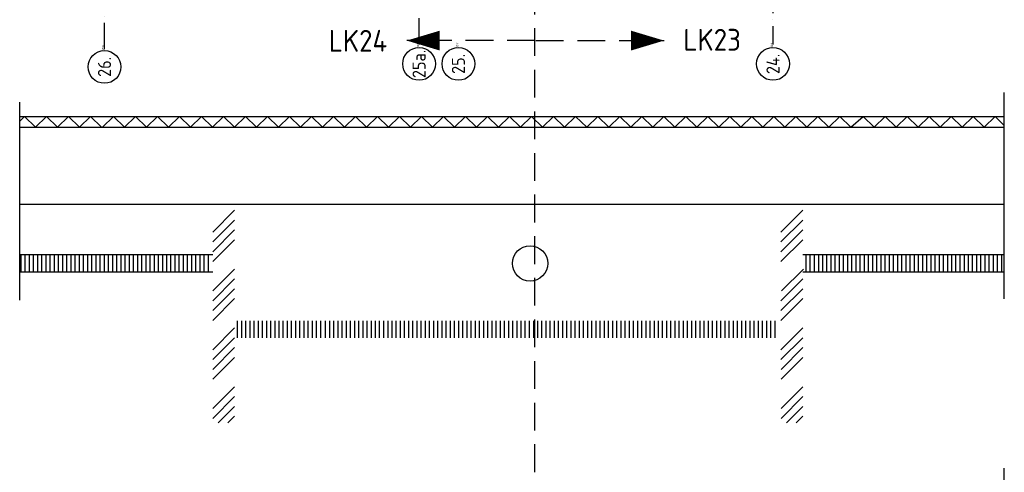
# Model space of a CAD drawing. Header units: millimetres. Extents: x -6587 to 112313, y 244 to 84344.
# Tile 39 of 63: x 39958 to 62494, y 29522 to 39885. Entities that reach past the tile are written whole.
import ezdxf
from ezdxf.enums import TextEntityAlignment as Align

# ---------------------------------------------------------------- set-up
doc = ezdxf.new("R2010")
doc.units = ezdxf.units.MM
doc.header["$LTSCALE"] = 100
doc.linetypes.add('DASHDOT', pattern=[9, 6, -1.5, 0, -1.5])
doc.linetypes.add('HIDDEN', pattern=[9.525, 6.35, -3.175])
for name, color, linetype in [('AL$7----_STRAMIEN', 1, 'DASHDOT'), ('ALN-----_BLOCKNAAM', 2, 'CONTINUOUS'), ('BOUW', 8, 'CONTINUOUS'), ('LIJN025', 10, 'CONTINUOUS'), ('LIJN050', 90, 'CONTINUOUS'), ('LIJN070', 130, 'CONTINUOUS'), ('TEKST50', 90, 'CONTINUOUS'), ('WL570---_TOEVOER', 3, 'CONTINUOUS')]:
    doc.layers.add(name, color=color, linetype=linetype)
doc.styles.add('MAATVOERING', font='iso.shx')
doc.styles.get("Standard").update_dxf_attribs({"font": 'iso.shx'})

# ---------------------------------------------------------------- blocks, each defined once
blk = doc.blocks.new('1011')
at = {"layer": 'AL$7----_STRAMIEN', "color": 7, "linetype": 'Continuous'}
blk.add_circle((-750, 0), 750, dxfattribs=at)
at = {"layer": 'AL$7----_STRAMIEN', "color": 3, "linetype": 'Continuous'}
blk.add_attdef('STR-NAAM', text='', height=600, rotation=360, dxfattribs=at).set_placement((-750, 0), align=Align.MIDDLE)
at = {"layer": 'ALN-----_BLOCKNAAM', "linetype": 'Continuous'}
blk.add_text('1011', height=100, dxfattribs=at).set_placement((0, 0))
blk = doc.blocks.new('A$Cb38f1ce1')
at = {"layer": 'AL$7----_STRAMIEN', "color": 1}
for points in [[(45848, 32791), (45848, 70113)], [(53948, 70113), (53948, 32791)], [(38648, 32684), (38648, 37266)]]:
    blk.add_lwpolyline(points, dxfattribs=at)
at = {"layer": 'BOUW'}
for p, q in [((59243, 26967), (59243, 31691)), ((36707, 26938), (36707, 31466)), ((36707, 31144), (51886, 31144)), ((36817, 31144), (36707, 31035)), ((37069, 30894), (36817, 31144)), ((37321, 31144), (37069, 30894)), ((37573, 30894), (37321, 31144)), ((37824, 31144), (37572, 30894)), ((38076, 30894), (37824, 31144)), ((38076, 30894), (38328, 31144)), ((38328, 31144), (38580, 30894)), ((38852, 31144), (38600, 30894)), ((39104, 30894), (38852, 31144)), ((39355, 31144), (39104, 30894)), ((39607, 30894), (39355, 31144)), ((39859, 31144), (39607, 30894)), ((40111, 30894), (39859, 31144)), ((40363, 31144), (40111, 30894)), ((40615, 30894), (40363, 31144)), ((40615, 30894), (40867, 31144)), ((40867, 31144), (41119, 30894)), ((41118, 30894), (41370, 31144)), ((41370, 31144), (41622, 30894)), ((41622, 30894), (41874, 31144)), ((41874, 31144), (42126, 30894)), ((42126, 30894), (42378, 31144)), ((42378, 31144), (42630, 30894)), ((42630, 30894), (42882, 31144)), ((42882, 31144), (43134, 30894)), ((43134, 30894), (43386, 31144)), ((43386, 31144), (43638, 30894)), ((43638, 30894), (43890, 31144)), ((43890, 31144), (44142, 30894)), ((44142, 30894), (44394, 31144)), ((44394, 31144), (44645, 30894)), ((44645, 30894), (44897, 31144)), ((44897, 31144), (45149, 30894)), ((45149, 30894), (45401, 31144)), ((45401, 31144), (45653, 30894)), ((45653, 30894), (45905, 31144)), ((45905, 31144), (46157, 30894)), ((46157, 30894), (46409, 31144)), ((46409, 31144), (46661, 30894)), ((46661, 30894), (46913, 31144)), ((46913, 31144), (47165, 30894)), ((47165, 30894), (47417, 31144)), ((47417, 31144), (47669, 30894)), ((47669, 30894), (47921, 31144)), ((47921, 31144), (48172, 30894)), ((48172, 30894), (48424, 31144)), ((48424, 31144), (48676, 30894)), ((48676, 30894), (48928, 31144)), ((48928, 31144), (49180, 30894)), ((49180, 30894), (49432, 31144)), ((49432, 31144), (49684, 30894)), ((49684, 30894), (49936, 31144)), ((49936, 31144), (50188, 30894)), ((50188, 30894), (50440, 31144)), ((50440, 31144), (50692, 30894)), ((50692, 30894), (50944, 31144)), ((50944, 31144), (51196, 30894)), ((51196, 30894), (51448, 31144)), ((51448, 31144), (51699, 30894)), ((51699, 30894), (51951, 31144)), ((51886, 31144), (59243, 31144)), ((51951, 31144), (52203, 30894)), ((52203, 30894), (52455, 31144)), ((52455, 31144), (52707, 30894)), ((52707, 30894), (52959, 31144)), ((52959, 31144), (53211, 30894)), ((53211, 30894), (53463, 31144)), ((53463, 31144), (53715, 30894)), ((53715, 30894), (53967, 31144)), ((53967, 31144), (54219, 30894)), ((54219, 30894), (54471, 31144)), ((54471, 31144), (54723, 30894)), ((54723, 30894), (54974, 31144)), ((54974, 31144), (55226, 30894)), ((55226, 30894), (55478, 31144)), ((55478, 31144), (55730, 30894)), ((55730, 30894), (56011, 31144)), ((56011, 31144), (56263, 30894)), ((56263, 30894), (56515, 31144)), ((56515, 31144), (56767, 30894)), ((56767, 30894), (57019, 31144)), ((57019, 31144), (57271, 30894)), ((57271, 30894), (57522, 31144)), ((57522, 31144), (57774, 30894)), ((57774, 30894), (58026, 31144)), ((58026, 31144), (58278, 30894)), ((58278, 30894), (58530, 31144)), ((58530, 31144), (58782, 30894)), ((58782, 30894), (59034, 31144)), ((59034, 31144), (59243, 30937)), ((36707, 30894), (51886, 30894)), ((51886, 30894), (59243, 30894)), ((59243, 29127), (36711, 29127)), ((41125, 27977), (36707, 27977)), ((36741, 27577), (36741, 27965)), ((36836, 27577), (36836, 27965)), ((36932, 27577), (36932, 27965)), ((37027, 27577), (37027, 27965)), ((37122, 27577), (37122, 27965)), ((37217, 27577), (37217, 27965)), ((37313, 27577), (37313, 27965)), ((37408, 27577), (37408, 27965)), ((37503, 27577), (37503, 27965)), ((37598, 27577), (37598, 27965)), ((37694, 27577), (37694, 27965)), ((37789, 27577), (37789, 27965)), ((37884, 27577), (37884, 27965)), ((37979, 27577), (37979, 27965)), ((38075, 27577), (38075, 27965)), ((38170, 27577), (38170, 27965)), ((38265, 27577), (38265, 27965)), ((38360, 27577), (38360, 27965)), ((38456, 27577), (38456, 27965)), ((38551, 27577), (38551, 27965)), ((38646, 27577), (38646, 27965)), ((38741, 27577), (38741, 27965)), ((38837, 27577), (38837, 27965)), ((38932, 27577), (38932, 27965)), ((39027, 27577), (39027, 27965)), ((39122, 27577), (39122, 27965)), ((39218, 27577), (39218, 27965)), ((39313, 27577), (39313, 27965)), ((39408, 27577), (39408, 27965)), ((39503, 27577), (39503, 27965)), ((39599, 27577), (39599, 27965)), ((39694, 27577), (39694, 27965)), ((39789, 27577), (39789, 27965)), ((39884, 27577), (39884, 27965)), ((39980, 27577), (39980, 27965)), ((40075, 27577), (40075, 27965)), ((40170, 27577), (40170, 27965)), ((40265, 27577), (40265, 27965)), ((40361, 27577), (40361, 27965)), ((40456, 27577), (40456, 27965)), ((40551, 27577), (40551, 27965)), ((40646, 27577), (40646, 27965)), ((40742, 27577), (40742, 27965)), ((40837, 27577), (40837, 27965)), ((40932, 27577), (40932, 27965)), ((41027, 27577), (41027, 27965)), ((59243, 27977), (54632, 27977)), ((54708, 27577), (54708, 27965)), ((54803, 27577), (54803, 27965)), ((54899, 27577), (54899, 27965)), ((54994, 27577), (54994, 27965)), ((55089, 27577), (55089, 27965)), ((55184, 27577), (55184, 27965)), ((55280, 27577), (55280, 27965)), ((55375, 27577), (55375, 27965)), ((55470, 27577), (55470, 27965)), ((55565, 27577), (55565, 27965)), ((55661, 27577), (55661, 27965)), ((55756, 27577), (55756, 27965)), ((55851, 27577), (55851, 27965)), ((55946, 27577), (55946, 27965)), ((56042, 27577), (56042, 27965)), ((56137, 27577), (56137, 27965)), ((56232, 27577), (56232, 27965)), ((56327, 27577), (56327, 27965)), ((56423, 27577), (56423, 27965)), ((56518, 27577), (56518, 27965)), ((56613, 27577), (56613, 27965)), ((56708, 27577), (56708, 27965)), ((56804, 27577), (56804, 27965)), ((56899, 27577), (56899, 27965)), ((56994, 27577), (56994, 27965)), ((57089, 27577), (57089, 27965)), ((57185, 27577), (57185, 27965)), ((57280, 27577), (57280, 27965)), ((57375, 27577), (57375, 27965)), ((57470, 27577), (57470, 27965)), ((57566, 27577), (57566, 27965)), ((57661, 27577), (57661, 27965)), ((57756, 27577), (57756, 27965)), ((57756, 27577), (57756, 27965)), ((57851, 27577), (57851, 27965)), ((57852, 27577), (57852, 27965)), ((57947, 27577), (57947, 27965)), ((57947, 27577), (57947, 27965)), ((58042, 27577), (58042, 27965)), ((58042, 27577), (58042, 27965)), ((58137, 27577), (58137, 27965)), ((58232, 27577), (58232, 27965)), ((58328, 27577), (58328, 27965)), ((58423, 27577), (58423, 27965)), ((58518, 27577), (58518, 27965)), ((58613, 27577), (58613, 27965)), ((58709, 27577), (58709, 27965)), ((58804, 27577), (58804, 27965)), ((58899, 27577), (58899, 27965)), ((58994, 27577), (58994, 27965)), ((59090, 27577), (59090, 27965)), ((59185, 27577), (59185, 27965)), ((41125, 27577), (36707, 27577)), ((59243, 27577), (54632, 27577)), ((41693, 26077), (41693, 26465)), ((41789, 26077), (41789, 26465)), ((41884, 26077), (41884, 26465)), ((41979, 26077), (41979, 26465)), ((42074, 26077), (42074, 26465)), ((42170, 26077), (42170, 26465)), ((42265, 26077), (42265, 26465)), ((42360, 26077), (42360, 26465)), ((42455, 26077), (42455, 26465)), ((42551, 26077), (42551, 26465)), ((42646, 26077), (42646, 26465)), ((42741, 26077), (42741, 26465)), ((42836, 26077), (42836, 26465)), ((42932, 26077), (42932, 26465)), ((43027, 26077), (43027, 26465)), ((43122, 26077), (43122, 26465)), ((43217, 26077), (43217, 26465)), ((43313, 26077), (43313, 26465)), ((43408, 26077), (43408, 26465)), ((43503, 26077), (43503, 26465)), ((43598, 26077), (43598, 26465)), ((43708, 26077), (43708, 26465)), ((43803, 26077), (43803, 26465)), ((43899, 26077), (43899, 26465)), ((43994, 26077), (43994, 26465)), ((44089, 26077), (44089, 26465)), ((44184, 26077), (44184, 26465)), ((44280, 26077), (44280, 26465)), ((44375, 26077), (44375, 26465)), ((44470, 26077), (44470, 26465)), ((44565, 26077), (44565, 26465)), ((44661, 26077), (44661, 26465)), ((44756, 26077), (44756, 26465)), ((44851, 26077), (44851, 26465)), ((44946, 26077), (44946, 26465)), ((45042, 26077), (45042, 26465)), ((45137, 26077), (45137, 26465)), ((45232, 26077), (45232, 26465)), ((45327, 26077), (45327, 26465)), ((45423, 26077), (45423, 26465)), ((45518, 26077), (45518, 26465)), ((45613, 26077), (45613, 26465)), ((45708, 26077), (45708, 26465)), ((45804, 26077), (45804, 26465)), ((45899, 26077), (45899, 26465)), ((45994, 26077), (45994, 26465)), ((46089, 26077), (46089, 26465)), ((46185, 26077), (46185, 26465)), ((46280, 26077), (46280, 26465)), ((46375, 26077), (46375, 26465)), ((46470, 26077), (46470, 26465)), ((46566, 26077), (46566, 26465)), ((46661, 26077), (46661, 26465)), ((46756, 26077), (46756, 26465)), ((46851, 26077), (46851, 26465)), ((46947, 26077), (46947, 26465)), ((47042, 26077), (47042, 26465)), ((47137, 26077), (47137, 26465)), ((47232, 26077), (47232, 26465)), ((47328, 26077), (47328, 26465)), ((47423, 26077), (47423, 26465)), ((47518, 26077), (47518, 26465)), ((47613, 26077), (47613, 26465)), ((47709, 26077), (47709, 26465)), ((47804, 26077), (47804, 26465)), ((47899, 26077), (47899, 26465)), ((47994, 26077), (47994, 26465)), ((48090, 26077), (48090, 26465)), ((48185, 26077), (48185, 26465)), ((48280, 26077), (48280, 26465)), ((48375, 26077), (48375, 26465)), ((48471, 26077), (48471, 26465)), ((48566, 26077), (48566, 26465)), ((48661, 26077), (48661, 26465)), ((48756, 26077), (48756, 26465)), ((48852, 26077), (48852, 26465)), ((48947, 26077), (48947, 26465)), ((49042, 26077), (49042, 26465)), ((49137, 26077), (49137, 26465)), ((49233, 26077), (49233, 26465)), ((49328, 26077), (49328, 26465)), ((49423, 26077), (49423, 26465)), ((49518, 26077), (49518, 26465)), ((49614, 26077), (49614, 26465)), ((49709, 26077), (49709, 26465)), ((49804, 26077), (49804, 26465)), ((49899, 26077), (49899, 26465)), ((49995, 26077), (49995, 26465)), ((50090, 26077), (50090, 26465)), ((50185, 26077), (50185, 26465)), ((50280, 26077), (50280, 26465)), ((50376, 26077), (50376, 26465)), ((50471, 26077), (50471, 26465)), ((50566, 26077), (50566, 26465)), ((50661, 26077), (50661, 26465)), ((50757, 26077), (50757, 26465)), ((50852, 26077), (50852, 26465)), ((50947, 26077), (50947, 26465)), ((51042, 26077), (51042, 26465)), ((51138, 26077), (51138, 26465)), ((51233, 26077), (51233, 26465)), ((51328, 26077), (51328, 26465)), ((51423, 26077), (51423, 26465)), ((51519, 26077), (51519, 26465)), ((51614, 26077), (51614, 26465)), ((51709, 26077), (51709, 26465)), ((51804, 26077), (51804, 26465)), ((51900, 26077), (51900, 26465)), ((51995, 26077), (51995, 26465)), ((52090, 26077), (52090, 26465)), ((52185, 26077), (52185, 26465)), ((52281, 26077), (52281, 26465)), ((52376, 26077), (52376, 26465)), ((52471, 26077), (52471, 26465)), ((52566, 26077), (52566, 26465)), ((52662, 26077), (52662, 26465)), ((52757, 26077), (52757, 26465)), ((52852, 26077), (52852, 26465)), ((52947, 26077), (52947, 26465)), ((53043, 26077), (53043, 26465)), ((53138, 26077), (53138, 26465)), ((53233, 26077), (53233, 26465)), ((53328, 26077), (53328, 26465)), ((53424, 26077), (53424, 26465)), ((53519, 26077), (53519, 26465)), ((53614, 26077), (53614, 26465)), ((53709, 26077), (53709, 26465)), ((53805, 26077), (53805, 26465)), ((53900, 26077), (53900, 26465)), ((53995, 26077), (53995, 26465)), ((59242, 18367), (59242, 23091))]:
    blk.add_line(p, q, dxfattribs=at)
blk.add_circle((48389, 27777), 404, dxfattribs=at)
at = {"layer": 'WL570---_TOEVOER', "color": 8}
for p, q in [((41126, 28494), (41626, 28994)), ((54129, 28494), (54629, 28994)), ((41126, 28269), (41626, 28769)), ((54129, 28269), (54629, 28769)), ((41126, 28045), (41626, 28545)), ((54129, 28045), (54629, 28545)), ((41126, 27820), (41626, 28320)), ((54129, 27820), (54629, 28320)), ((41126, 27147), (41626, 27647)), ((54143, 27147), (54643, 27647)), ((41126, 26922), (41626, 27422)), ((54129, 26922), (54629, 27422)), ((41126, 26698), (41626, 27198)), ((54129, 26698), (54629, 27198)), ((41126, 26473), (41626, 26973)), ((54129, 26473), (54629, 26973)), ((41126, 25800), (41626, 26300)), ((54129, 25800), (54629, 26300)), ((41126, 25575), (41626, 26075)), ((54129, 25575), (54629, 26075)), ((41126, 25351), (41626, 25851)), ((54133, 25351), (54633, 25851)), ((41126, 25126), (41626, 25626)), ((54133, 25126), (54633, 25626)), ((41126, 24453), (41626, 24953)), ((54133, 24453), (54633, 24953)), ((41126, 24228), (41626, 24728)), ((54133, 24228), (54633, 24728)), ((41249, 24127), (41626, 24504)), ((54256, 24127), (54633, 24504)), ((41474, 24127), (41626, 24279)), ((54480, 24127), (54633, 24279))]:
    blk.add_line(p, q, dxfattribs=at)
at = {"layer": 'AL$7----_STRAMIEN', "color": 8, "xscale": 0.5, "yscale": 0.5, "zscale": 0.5, "rotation": 90}
for p, values in [((38648, 32651), {'STR-NAAM': '26.'}), ((45848, 32720), {'STR-NAAM': '25a.'}), ((46748, 32720), {'STR-NAAM': '25.'}), ((53948, 32720), {'STR-NAAM': '24.'})]:
    blk.add_blockref('1011', p, dxfattribs=at).add_auto_attribs(values)

msp = doc.modelspace()

# ---------------------------------------------------------------- linework, layer by layer
at = {"layer": 'LIJN050'}
for points in [[(48816, 39406, 0, 453, 0), (49570, 39406, 453, 453, 0)], [(54707, 39406, 0, 453, 0), (53953, 39406, 453, 453, 0)]]:
    msp.add_lwpolyline(points, format="xyseb", dxfattribs=at)
at = {"layer": 'LIJN070', "linetype": 'HIDDEN'}
for p, q in [((51752, 5716), (51752, 48164)), ((51752, 39406), (48816, 39406)), ((51771, 39406), (54707, 39406))]:
    msp.add_line(p, q, dxfattribs=at)

# ---------------------------------------------------------------- block references
at = {"layer": 'LIJN025'}
msp.add_blockref('A$Cb38f1ce1', (3251, 6527), dxfattribs=at)

# ---------------------------------------------------------------- texts
at = {"layer": 'TEKST50', "style": 'MAATVOERING'}
for s, p in [('LK23', (55148, 39174)), ('LK24', (47032, 39151))]:
    msp.add_text(s, height=500, dxfattribs=at).set_placement(p)

doc.saveas('drawing.dxf')
